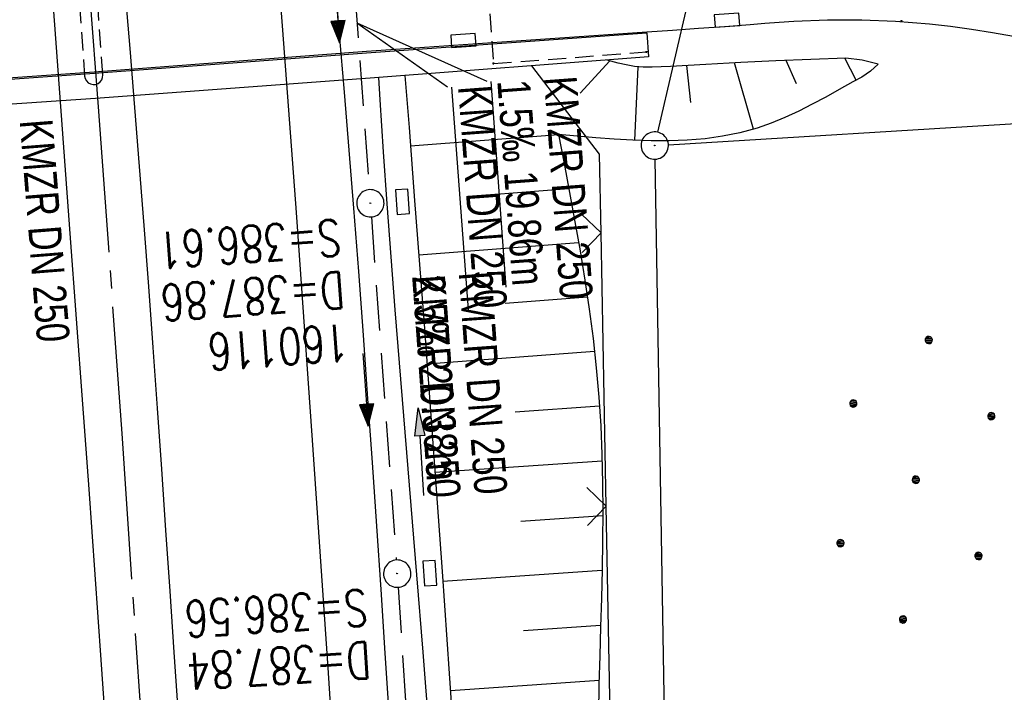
# Model space of a CAD drawing. Extents: x 511155 to 511479, y 464515 to 465450.
# Tile 32 of 41: x 511333 to 511387, y 465082 to 465119. Entities that reach past the tile are written whole.
import ezdxf

# ---------------------------------------------------------------- set-up
doc = ezdxf.new("R2010")
doc.units = 0
doc.header["$LTSCALE"] = 10
doc.header["$MEASUREMENT"] = 0
for name, pattern in [('ACHSE', [5.5, 4, -0.5, 0.5, -0.5]), ('AUSGEZOGEN', [0]), ('LT00', [0]), ('LT11', [0.3, 0.2, -0.1]), ('LT17', [0.15, 0.1, -0.05]), ('STRICHLINIE2', [0.375, 0.25, -0.125])]:
    doc.linetypes.add(name, pattern=pattern)
doc.layers.get('0').update_dxf_attribs({"linetype": 'LT00'})
for name, color, linetype in [('--EK_FBR', 1, 'LT00'), ('--EK_Halt-Pfeil', 4, 'LT00'), ('--EK_Haltung', 7, 'STRICHLINIE2'), ('--EK_Haltung-Text', 140, 'LT00'), ('--EK_Schacht-Text', 5, 'LT00'), ('--EL_DFK_AB_L', 21, 'LT00'), ('--EL_DFK_AB_P', 7, 'LT00'), ('--EL_Halt-Pfeil', 4, 'LT00'), ('--EL_Haltung', 182, 'STRICHLINIE2'), ('--EL_Haltung-Text', 182, 'LT00'), ('-AX-093', 35, 'ACHSE'), ('DFK_AB_L', 21, 'LT00'), ('DFK_AB_P', 7, 'LT00'), ('DFK_KATASTER', 250, 'LT00'), ('DFK_NUTZUNG', 250, 'LT00'), ('PFEIL', 140, 'AUSGEZOGEN'), ('V103_AFBR_BAB', 250, 'LT00'), ('V103_BOESCH', 250, 'LT00'), ('V103_BOSCHUNG', 250, 'LT00'), ('V103_BR_KAPPE', 30, 'LT00'), ('V103_BR_WID', 30, 'LT17'), ('V103_BRUECK', 30, 'LT17'), ('V103_FELDWEG', 250, 'LT11'), ('V103_GRABEN', 250, 'LT00'), ('V103_KA_PRUF', 182, 'LT00'), ('V103_LD_MARK', 250, 'LT00'), ('V103_SINKK', 182, 'LT00'), ('V103_ZAUN', 40, 'LT00')]:
    doc.layers.add(name, color=color, linetype=linetype)
doc.styles.add('Haltungsbeschriftung', font='ARIAL.TTF', dxfattribs={"width": 0.75})
doc.styles.add('schachtbeschriftung', font='romans.shx', dxfattribs={"width": 0.75, "height": 2})

# ---------------------------------------------------------------- blocks, each defined once
blk = doc.blocks.new('SYMB0003')
at = {"color": 0, "linetype": 'ByBlock'}
for p, q in [((-0.015712, 0), (0.010166, 0.012015)), ((0, -0.021257), (-0.015712, 0)), ((0.010166, 0.012015), (0, -0.021257))]:
    blk.add_line(p, q, dxfattribs=at)
for points in [[(-0.031395, 0.499013), (-0.093691, 0.491144), (-0.154509, 0.475528), (-0.21289, 0.452414), (-0.267913, 0.422164), (-0.318712, 0.385257), (-0.364484, 0.342274), (-0.404509, 0.293893), (-0.438154, 0.240877), (-0.464888, 0.184062), (-0.484292, 0.124345), (-0.496058, 0.062667), (-0.5, 0)], [(0.5, 0), (0.496057, 0.062667), (0.484292, 0.124345), (0.464888, 0.184062), (0.438153, 0.240877), (0.404509, 0.293893), (0.364484, 0.342274), (0.318712, 0.385257), (0.267913, 0.422164), (0.21289, 0.452414), (0.154509, 0.475528), (0.093691, 0.491144), (0.031395, 0.499013), (-0.031395, 0.499013)], [(-0.5, 0), (-0.496058, -0.062667), (-0.484292, -0.124345), (-0.464888, -0.184062), (-0.438154, -0.240877), (-0.404509, -0.293893), (-0.364485, -0.342274), (-0.318712, -0.385257), (-0.267914, -0.422164), (-0.21289, -0.452414), (-0.154509, -0.475529), (-0.093691, -0.491144), (-0.031395, -0.499014), (0.031395, -0.499014)], [(0.031395, -0.499014), (0.093691, -0.491144), (0.154509, -0.475529), (0.21289, -0.452414), (0.267914, -0.422164), (0.318712, -0.385257), (0.364485, -0.342274), (0.404509, -0.293893), (0.438154, -0.240877), (0.464889, -0.184062), (0.484292, -0.124345), (0.496058, -0.062667), (0.5, 0)]]:
    blk.add_lwpolyline(points, dxfattribs=at)
blk = doc.blocks.new('Ackerland7')
at = {"layer": 'DFK_NUTZUNG', "color": 0, "linetype": 'ByBlock'}
for p, q in [((-4, 3.928), (-4, 3.67)), ((-3.95, 3.628), (-3.95, 3.97)), ((-3.9, 3.99), (-3.9, 3.607)), ((-3.85, 3.601), (-3.85, 3.997)), ((-3.8, 3.99), (-3.8, 3.607)), ((-3.75, 3.628), (-3.75, 3.97)), ((-3.7, 3.928), (-3.7, 3.67)), ((-3.65, 3.798), (-3.65, 3.8)), ((3.7, 3.929), (3.7, 3.671)), ((3.75, 3.629), (3.75, 3.971)), ((3.8, 3.992), (3.8, 3.608)), ((3.85, 3.602), (3.85, 3.998)), ((3.9, 3.992), (3.9, 3.608)), ((3.95, 3.629), (3.95, 3.971)), ((4, 3.929), (4, 3.671)), ((4.05, 3.799), (4.05, 3.801)), ((-7.85, 0.129), (-7.85, -0.129)), ((-7.8, -0.171), (-7.8, 0.171)), ((-7.75, 0.192), (-7.75, -0.192)), ((-7.7, -0.198), (-7.7, 0.198)), ((-7.65, 0.192), (-7.65, -0.192)), ((-7.6, -0.171), (-7.6, 0.171)), ((-7.55, 0.129), (-7.55, -0.129)), ((-7.5, -0.001), (-7.5, 0.001)), ((-0.15, 0.129), (-0.15, -0.129)), ((-0.1, -0.171), (-0.1, 0.171)), ((-0.05, 0.192), (-0.05, -0.192)), ((0, -0.198), (0, 0.198)), ((0.05, 0.192), (0.05, -0.192)), ((0.1, -0.171), (0.1, 0.171)), ((0.15, 0.129), (0.15, -0.129)), ((0.2, -0.001), (0.2, 0.001)), ((7.55, 0.129), (7.55, -0.129)), ((7.6, -0.171), (7.6, 0.171)), ((7.65, 0.192), (7.65, -0.192)), ((7.7, -0.198), (7.7, 0.198)), ((7.75, 0.192), (7.75, -0.192)), ((7.8, -0.171), (7.8, 0.171)), ((7.85, 0.129), (7.85, -0.129)), ((7.9, -0.001), (7.9, 0.001)), ((-4, -3.671), (-4, -3.929)), ((-3.95, -3.971), (-3.95, -3.629)), ((-3.9, -3.608), (-3.9, -3.992)), ((-3.85, -3.998), (-3.85, -3.602)), ((-3.8, -3.608), (-3.8, -3.992)), ((-3.75, -3.971), (-3.75, -3.629)), ((-3.7, -3.671), (-3.7, -3.929)), ((3.7, -3.671), (3.7, -3.929)), ((3.75, -3.971), (3.75, -3.629)), ((3.8, -3.608), (3.8, -3.992)), ((3.85, -3.998), (3.85, -3.602)), ((3.9, -3.608), (3.9, -3.992)), ((3.95, -3.971), (3.95, -3.629)), ((4, -3.671), (4, -3.929)), ((-3.65, -3.801), (-3.65, -3.799)), ((4.05, -3.801), (4.05, -3.799))]:
    blk.add_line(p, q, dxfattribs=at)
for points in [[(-3.65, 3.799), (-3.67, 3.886), (-3.725, 3.955), (-3.805, 3.994), (-3.894, 3.994), (-3.975, 3.955), (-4.03, 3.886), (-4.05, 3.799), (-4.03, 3.712), (-3.975, 3.642), (-3.894, 3.604), (-3.805, 3.604), (-3.725, 3.642), (-3.67, 3.712), (-3.65, 3.799)], [(4.05, 3.8), (4.03, 3.887), (3.975, 3.956), (3.894, 3.995), (3.805, 3.995), (3.725, 3.956), (3.67, 3.887), (3.65, 3.8), (3.67, 3.713), (3.725, 3.644), (3.805, 3.605), (3.894, 3.605), (3.975, 3.644), (4.03, 3.713), (4.05, 3.8)], [(-7.5, 0), (-7.52, 0.087), (-7.575, 0.156), (-7.655, 0.195), (-7.744, 0.195), (-7.825, 0.156), (-7.88, 0.087), (-7.9, 0)], [(0.2, 0), (0.18, 0.087), (0.125, 0.156), (0.045, 0.195), (-0.044, 0.195), (-0.125, 0.156), (-0.18, 0.087), (-0.2, 0)], [(-0.2, 0), (-0.18, -0.087), (-0.125, -0.156), (-0.044, -0.195), (0.045, -0.195), (0.125, -0.156), (0.18, -0.087), (0.2, 0)], [(7.9, 0), (7.88, 0.087), (7.825, 0.156), (7.744, 0.195), (7.655, 0.195), (7.575, 0.156), (7.52, 0.087), (7.5, 0)], [(7.5, 0), (7.52, -0.087), (7.575, -0.156), (7.655, -0.195), (7.744, -0.195), (7.825, -0.156), (7.88, -0.087), (7.9, 0)], [(-7.9, 0), (-7.88, -0.087), (-7.825, -0.156), (-7.744, -0.195), (-7.655, -0.195), (-7.575, -0.156), (-7.52, -0.087), (-7.5, 0)], [(-3.65, -3.8), (-3.67, -3.713), (-3.725, -3.644), (-3.805, -3.605), (-3.894, -3.605), (-3.975, -3.644), (-4.03, -3.713), (-4.05, -3.8), (-4.03, -3.887), (-3.975, -3.956), (-3.894, -3.995), (-3.805, -3.995), (-3.725, -3.956), (-3.67, -3.887), (-3.65, -3.8)], [(4.05, -3.8), (4.03, -3.713), (3.975, -3.644), (3.894, -3.605), (3.805, -3.605), (3.725, -3.644), (3.67, -3.713), (3.65, -3.8), (3.67, -3.887), (3.725, -3.956), (3.805, -3.995), (3.894, -3.995), (3.975, -3.956), (4.03, -3.887), (4.05, -3.8)]]:
    blk.add_lwpolyline(points, dxfattribs=at)
blk = doc.blocks.new('Pfreil3')
at = {"layer": 'PFEIL'}
blk.add_hatch(color=256, dxfattribs=at).paths.add_polyline_path([(-1.549, 0.273), (-1.549, -0.273), (0, 0)])
for p, q in [((-1.549, 0), (-4.831, 0)), ((-1.549, -0.273), (-1.549, 0.273)), ((-1.549, 0.273), (0, 0)), ((0, 0), (-1.549, -0.273))]:
    blk.add_line(p, q, dxfattribs=at)
blk = doc.blocks.new('SYMB0011')
at = {"color": 0, "linetype": 'ByBlock'}
for p, q in [((0.5, 0), (-0.5, 0)), ((0, 0.5), (0, -0.5))]:
    blk.add_line(p, q, dxfattribs=at)
blk = doc.blocks.new('SYMB0024')
at = {"color": 0, "linetype": 'ByBlock'}
for p, q in [((-0.5, 0.5), (0, 0)), ((0, 0), (0.5, 0.5))]:
    blk.add_line(p, q, dxfattribs=at)
blk = doc.blocks.new('SYMB0652')
at = {"color": 0, "linetype": 'ByBlock'}
blk.add_lwpolyline([(-0.15, -0.075), (0.15, -0.075), (0.15, 0.075), (-0.15, 0.075), (-0.15, -0.075)], dxfattribs=at)
blk = doc.blocks.new('SYMB0070')
at = {"color": 0, "linetype": 'ByBlock'}
for p, q in [((-0.5, 0), (0.2, 0)), ((0.5, 0), (0.2, 0.1)), ((0.2, 0.1), (0.2, 0)), ((0.468, 0), (0.21, 0.086)), ((0.21, 0.086), (0.21, -0.086)), ((0.21, -0.086), (0.468, 0)), ((0.22, -0.072), (0.437, 0)), ((0.23, -0.058), (0.405, 0)), ((0.24, -0.045), (0.374, 0)), ((0.342, 0), (0.25, 0.031)), ((0.25, 0.031), (0.25, -0.031)), ((0.25, -0.031), (0.342, 0)), ((0.26, -0.017), (0.31, 0)), ((0.27, -0.003), (0.279, 0))]:
    blk.add_line(p, q, dxfattribs=at)
for points in [[(0.2, 0), (0.2, -0.1), (0.5, 0)], [(0.437, 0), (0.22, 0.072), (0.22, -0.072)], [(0.405, 0), (0.23, 0.058), (0.23, -0.058)], [(0.374, 0), (0.24, 0.045), (0.24, -0.045)], [(0.31, 0), (0.26, 0.017), (0.26, -0.017)], [(0.279, 0), (0.27, 0.003), (0.27, -0.003)]]:
    blk.add_lwpolyline(points, dxfattribs=at)

msp = doc.modelspace()

# ---------------------------------------------------------------- linework, layer by layer
at = {"layer": '--EK_FBR'}
for points in [[(511339.088, 465055.179), (511338.875, 465058.708), (511338.652, 465062.237), (511338.423, 465065.765), (511338.19, 465069.293), (511337.874, 465074.018), (511337.553, 465078.743), (511337.227, 465083.468), (511336.898, 465088.147), (511336.563, 465092.826), (511336.223, 465097.504), (511335.88, 465102.182), (511335.534, 465106.86), (511334.681, 465118.312), (511333.82, 465129.763), (511333.556, 465133.25), (511333.29, 465136.736), (511333.021, 465140.222), (511332.748, 465143.708)], [(511350.014, 465120.973), (511350.28, 465117.795), (511350.545, 465114.617), (511350.807, 465111.44), (511351.061, 465108.261), (511351.33, 465104.772), (511351.588, 465101.281), (511351.838, 465097.79), (511352.081, 465094.299), (511352.319, 465090.807), (511352.552, 465087.315), (511352.784, 465083.823), (511353.092, 465079.166)], [(511338.524, 465120.245), (511338.788, 465117.008), (511339.051, 465113.771), (511339.31, 465110.534), (511339.563, 465107.296), (511339.815, 465103.954), (511340.059, 465100.611), (511340.296, 465097.267), (511340.529, 465093.923), (511340.758, 465090.579), (511340.987, 465087.235), (511341.215, 465083.891), (511341.415, 465080.979)], [(511323.994, 465114.842), (511336.842, 465115.732), (511351.783, 465116.865), (511367.145, 465117.929), (511368.563, 465118.027), (511369.981, 465118.126), (511371.398, 465118.23), (511372.815, 465118.339), (511373.61, 465118.403), (511374.405, 465118.464), (511375.2, 465118.518), (511377.062, 465118.593), (511378.927, 465118.595), (511380.79, 465118.522), (511382.647, 465118.371), (511383.804, 465118.238), (511384.957, 465118.079), (511386.108, 465117.899), (511387.256, 465117.702)]]:
    msp.add_lwpolyline(points, dxfattribs=at)
at = {"layer": '--EK_Haltung'}
for p, q in [((511350.572, 465127.575), (511351.931, 465109.268)), ((511352.04, 465107.772), (511353.405, 465088.942)), ((511353.507, 465087.445), (511355.34, 465059.023))]:
    msp.add_line(p, q, dxfattribs=at)
at = {"layer": '--EK_Haltung-Text'}
msp.add_line((511351.252, 465118.421), (511358.367, 465115.219), dxfattribs=at)
at = {"layer": '--EL_DFK_AB_L'}
for p, q in [((511367.75, 465112.421), (511372.76, 465133.979)), ((511367.593, 465110.94), (511370.888, 464909.19))]:
    msp.add_line(p, q, dxfattribs=at)
at = {"layer": '--EL_Haltung'}
for p, q in [((511350.572, 465127.575), (511351.931, 465109.268)), ((511352.04, 465107.772), (511353.405, 465088.942)), ((511353.507, 465087.445), (511355.34, 465059.023))]:
    msp.add_line(p, q, dxfattribs=at)
at = {"layer": '--EL_Haltung-Text'}
msp.add_line((511351.252, 465118.421), (511356.22, 465114.91), dxfattribs=at)
at = {"layer": '-AX-093', "ltscale": 0.2}
msp.add_lwpolyline([(511325.808, 465239.146), (511327.655, 465221.263), (511329.423, 465203.372), (511331.111, 465185.474), (511332.719, 465167.568), (511334.248, 465149.656), (511335.697, 465131.736), (511337.066, 465113.811), (511338.355, 465095.879), (511339.565, 465077.942), (511340.694, 465060), (511341.744, 465042.053), (511342.714, 465024.102), (511343.604, 465006.146), (511344.415, 464988.186)], dxfattribs=at)
at = {"layer": 'DFK_AB_L'}
for p, q in [((511367.75, 465112.421), (511372.76, 465133.979)), ((511367.593, 465110.94), (511370.888, 464909.19))]:
    msp.add_line(p, q, dxfattribs=at)
at = {"layer": 'DFK_KATASTER'}
msp.add_line((511368.329, 465111.735), (511393.962, 465113.294), dxfattribs=at)
at = {"layer": 'V103_AFBR_BAB'}
for points in [[(511339.088, 465055.179), (511338.875, 465058.708), (511338.652, 465062.237), (511338.423, 465065.765), (511338.19, 465069.293), (511337.874, 465074.018), (511337.553, 465078.743), (511337.227, 465083.468), (511336.898, 465088.147), (511336.563, 465092.826), (511336.223, 465097.504), (511335.88, 465102.182), (511335.534, 465106.86), (511334.681, 465118.312), (511333.82, 465129.763), (511333.556, 465133.25), (511333.29, 465136.736), (511333.021, 465140.222), (511332.748, 465143.708)], [(511350.014, 465120.973), (511350.28, 465117.795), (511350.545, 465114.617), (511350.807, 465111.44), (511351.061, 465108.261), (511351.33, 465104.772), (511351.588, 465101.281), (511351.838, 465097.79), (511352.081, 465094.299), (511352.319, 465090.807), (511352.552, 465087.315), (511352.784, 465083.823), (511353.092, 465079.166)], [(511338.524, 465120.245), (511338.788, 465117.008), (511339.051, 465113.771), (511339.31, 465110.534), (511339.563, 465107.296), (511339.815, 465103.954), (511340.059, 465100.611), (511340.296, 465097.267), (511340.529, 465093.923), (511340.758, 465090.579), (511340.987, 465087.235), (511341.215, 465083.891), (511341.415, 465080.979)], [(511323.994, 465114.842), (511336.842, 465115.732), (511351.783, 465116.865), (511367.145, 465117.929), (511368.563, 465118.027), (511369.981, 465118.126), (511371.398, 465118.23), (511372.815, 465118.339), (511373.61, 465118.403), (511374.405, 465118.464), (511375.2, 465118.518), (511377.062, 465118.593), (511378.927, 465118.595), (511380.79, 465118.522), (511382.647, 465118.371), (511383.804, 465118.238), (511384.957, 465118.079), (511386.108, 465117.899), (511387.256, 465117.702)]]:
    msp.add_lwpolyline(points, dxfattribs=at)
at = {"layer": 'V103_BOESCH'}
for points in [[(511379.837, 465116.155), (511378.962, 465116.373), (511378.067, 465116.484), (511376.148, 465116.41), (511374.227, 465116.331), (511372.302, 465116.245), (511370.373, 465116.146), (511368.436, 465116.032), (511367.94, 465116.002), (511367.445, 465115.983), (511366.952, 465115.989), (511366.463, 465116.031), (511366.014, 465116.111), (511365.568, 465116.219), (511364.973, 465116.383)], [(511379.837, 465116.155), (511379.413, 465115.771), (511378.943, 465115.446), (511378.435, 465115.183), (511377.7, 465114.764), (511376.962, 465114.351), (511376.221, 465113.953), (511375.475, 465113.577), (511374.722, 465113.229), (511373.96, 465112.917), (511373.188, 465112.648), (511372.253, 465112.391), (511371.304, 465112.198), (511370.339, 465112.063), (511369.362, 465111.98), (511368.374, 465111.942), (511367.377, 465111.943), (511366.372, 465111.976), (511365.36, 465112.035), (511364.343, 465112.113), (511363.324, 465112.204), (511362.302, 465112.302)], [(511362.302, 465112.302), (511362.61, 465110.704), (511362.913, 465109.105), (511363.206, 465107.506), (511363.486, 465105.905), (511363.748, 465104.304), (511363.986, 465102.701), (511364.197, 465101.096), (511364.375, 465099.489), (511364.517, 465097.879), (511364.616, 465096.309), (511364.681, 465094.736), (511364.716, 465093.162), (511364.726, 465091.585), (511364.715, 465090.007), (511364.689, 465088.427), (511364.652, 465086.847), (511364.609, 465085.266), (511364.564, 465083.684), (511364.522, 465082.102), (511364.488, 465080.519)]]:
    msp.add_lwpolyline(points, dxfattribs=at)
at = {"layer": 'V103_BOSCHUNG'}
for p, q in [((511378.631, 465115.275), (511378.008, 465116.482)), ((511365.124, 465116.342), (511363.482, 465114.56)), ((511366.492, 465111.971), (511366.666, 465116.009)), ((511369.562, 465114.049), (511369.341, 465116.087)), ((511373.002, 465112.592), (511371.952, 465116.228)), ((511375.356, 465115.076), (511374.794, 465116.355)), ((511354.183, 465111.67), (511362.303, 465112.299)), ((511358.642, 465109.006), (511362.87, 465109.334)), ((511354.642, 465105.688), (511363.407, 465106.366)), ((511359.377, 465103.045), (511363.886, 465103.394)), ((511355.09, 465099.717), (511364.277, 465100.403)), ((511359.93, 465097.07), (511364.55, 465097.403)), ((511355.526, 465093.757), (511364.691, 465094.393)), ((511360.234, 465091.077), (511364.725, 465091.388)), ((511355.955, 465087.773), (511364.688, 465088.378)), ((511360.389, 465085.073), (511364.611, 465085.366)), ((511356.375, 465081.787), (511364.528, 465082.353))]:
    msp.add_line(p, q, dxfattribs=at)
at = {"layer": 'V103_BR_KAPPE'}
msp.add_lwpolyline([(511367.144, 465117.884), (511367.245, 465116.556), (511351.974, 465115.397), (511336.92, 465114.279), (511323.975, 465113.399), (511306.541, 465111.998), (511306.445, 465113.455), (511323.994, 465114.753), (511336.866, 465115.671), (511351.77, 465116.775), (511367.144, 465117.884)], dxfattribs=at)
at = {"layer": 'V103_BR_WID'}
msp.add_lwpolyline([(511366.597, 465124.048), (511358.204, 465123.405), (511358.737, 465116.189), (511367.13, 465116.827)], dxfattribs=at)
at = {"layer": 'V103_BRUECK'}
msp.add_lwpolyline([(511336.317, 465115.502), (511336.347, 465115.363), (511336.415, 465115.238), (511336.515, 465115.136), (511336.639, 465115.068), (511336.778, 465115.037), (511336.92, 465115.046), (511337.054, 465115.095), (511337.169, 465115.18), (511337.254, 465115.294), (511337.305, 465115.427), (511337.316, 465115.569), (511336.937, 465120.971), (511336.89, 465121.111), (511336.806, 465121.231), (511336.69, 465121.321), (511336.554, 465121.375), (511336.408, 465121.386), (511336.264, 465121.355), (511336.136, 465121.284), (511336.033, 465121.179), (511335.966, 465121.049), (511335.938, 465120.905)], close=True, dxfattribs=at)
at = {"layer": 'V103_GRABEN'}
for points in [[(511352.429, 465115.431), (511352.508, 465114.19), (511352.697, 465111.338), (511352.895, 465108.487), (511353.108, 465105.578), (511353.332, 465102.671), (511353.563, 465099.763), (511353.799, 465096.856), (511354.039, 465093.95), (511354.279, 465091.043), (511354.517, 465088.136), (511354.859, 465083.879), (511355.189, 465079.62)], [(511353.88, 465115.541), (511354.105, 465112.677), (511354.414, 465108.677), (511354.928, 465101.889), (511355.429, 465095.101), (511355.917, 465088.311), (511356.441, 465080.839), (511356.951, 465073.366), (511357.449, 465065.892), (511357.935, 465058.418), (511358.345, 465051.985), (511358.746, 465045.551), (511359.139, 465039.117), (511359.521, 465032.682), (511359.867, 465026.691), (511360.204, 465020.699), (511360.529, 465014.707), (511360.841, 465008.714), (511361.141, 465002.72), (511361.426, 464996.726), (511361.695, 464990.731)]]:
    msp.add_lwpolyline(points, dxfattribs=at)
at = {"layer": 'V103_LD_MARK'}
msp.add_lwpolyline([(511354.638, 464990.06), (511354.185, 465000.8), (511353.702, 465011.538), (511353.187, 465022.275), (511352.641, 465033.01), (511351.963, 465045.518), (511351.242, 465058.024), (511350.477, 465070.527), (511349.67, 465083.028), (511348.822, 465095.526), (511347.933, 465108.021), (511347.192, 465118.026), (511346.426, 465128.029), (511345.635, 465138.031), (511344.82, 465148.03), (511343.982, 465158.027), (511343.12, 465168.023), (511342.049, 465180.093), (511340.944, 465192.16), (511339.806, 465204.224), (511338.633, 465216.285), (511337.425, 465228.342), (511336.182, 465240.396)], dxfattribs=at)
at = {"layer": 'V103_ZAUN'}
for p, q in [((511364.919, 465091.899), (511364.638, 465106.897)), ((511365.199, 465076.902), (511364.919, 465091.899))]:
    msp.add_line(p, q, dxfattribs=at)
msp.add_lwpolyline([(511364.638, 465106.897), (511364.557, 465111.21), (511360.835, 465116.069)], dxfattribs=at)

# ---------------------------------------------------------------- block references
at = {"layer": '--EK_Halt-Pfeil', "yscale": 4, "zscale": 4}
for p, xscale, rotation in [((511350.152, 465119.325), 4.000000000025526, 274.2436299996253), ((511351.725, 465098.285), 4.00000000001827, 274.1456600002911)]:
    msp.add_blockref('SYMB0070', p, dxfattribs=dict(at, xscale=xscale, rotation=rotation))
at = {"layer": '--EL_DFK_AB_P', "xscale": 1.500000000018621, "yscale": 1.5, "zscale": 1.5, "rotation": 264.7377099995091}
msp.add_blockref('SYMB0003', (511367.58, 465111.69), dxfattribs=at)
at = {"layer": '--EL_Halt-Pfeil', "yscale": 4, "zscale": 4}
for p, xscale, rotation in [((511350.152, 465119.325), 4.000000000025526, 274.2436299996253), ((511351.725, 465098.285), 4.00000000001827, 274.1456600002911)]:
    msp.add_blockref('SYMB0070', p, dxfattribs=dict(at, xscale=xscale, rotation=rotation))
at = {"layer": 'DFK_AB_P', "xscale": 1.500000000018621, "yscale": 1.5, "zscale": 1.5, "rotation": 264.7377099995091}
msp.add_blockref('SYMB0003', (511367.58, 465111.69), dxfattribs=at)
at = {"layer": 'DFK_NUTZUNG', "rotation": 264.7376999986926}
msp.add_blockref('Ackerland7', (511381.9, 465093.348), dxfattribs=at)
at = {"layer": 'PFEIL', "rotation": 93.55196999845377}
msp.add_blockref('Pfreil3', (511354.604, 465097.302), dxfattribs=at)
at = {"layer": 'V103_BR_WID', "xscale": 0.1000000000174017, "yscale": 0.09999999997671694, "zscale": 0.1, "rotation": 272.2661999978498}
for p in [(511367.13, 465116.827), (511358.737, 465116.189)]:
    msp.add_blockref('SYMB0011', p, dxfattribs=at)
at = {"layer": 'V103_FELDWEG', "xscale": 0.1000000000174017, "yscale": 0.09999999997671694, "zscale": 0.1, "rotation": 272.2661999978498}
msp.add_blockref('SYMB0011', (511381.109, 465118.515), dxfattribs=at)
at = {"layer": 'V103_KA_PRUF', "xscale": 1.499999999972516, "yscale": 1.5, "zscale": 1.5, "rotation": 272.266200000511}
for p in [(511351.986, 465108.52), (511353.459, 465088.194)]:
    msp.add_blockref('SYMB0003', p, dxfattribs=at)
at = {"layer": 'V103_SINKK', "zscale": 4.5}
for p, xscale, yscale, rotation in [((511371.543, 465118.571), 4.499999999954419, 4.5, 183.8612801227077), ((511357.09, 465117.458), 4.499999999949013, 4.499999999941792, 3.961928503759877), ((511353.752, 465108.604), 4.499999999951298, 4.5, 273.8395944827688), ((511355.252, 465088.22), 4.499999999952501, 4.5, 273.8953492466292)]:
    msp.add_blockref('SYMB0652', p, dxfattribs=dict(at, xscale=xscale, yscale=yscale, rotation=rotation))
at = {"layer": 'V103_ZAUN', "xscale": 2.099999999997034, "yscale": 2.099999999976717, "zscale": 2.1, "rotation": 91.07359000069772}
for p in [(511364.638, 465106.897), (511364.919, 465091.899)]:
    msp.add_blockref('SYMB0024', p, dxfattribs=at)

# ---------------------------------------------------------------- texts
at = {"layer": '--EK_Haltung-Text', "style": 'Haltungsbeschriftung', "width": 0.75}
for s, rotation, p in [('KMZR DN 250', -85.7564, (511361.496, 465115.426)), ('%%U1.5‰ 19.86m', -85.7564, (511358.943, 465115.236)), ('KMZR DN 250', -85.4625, (511332.754, 465113.059)), ('2.5‰ 20.38m', -85.8543, (511354.273, 465104.53)), ('KMZR DN 250', -85.8543, (511356.827, 465104.715))]:
    msp.add_text(s, height=1.8, rotation=rotation, dxfattribs=at).set_placement(p)
at = {"layer": '--EK_Schacht-Text', "style": 'schachtbeschriftung', "width": 0.75}
for s, rotation, p in [('S=386.61', -175.8543, (511350.295, 465107.645)), ('D=387.86', -175.8543, (511350.503, 465104.773)), ('160116', -175.8543, (511350.711, 465101.9)), ('S=386.56', -176.3125, (511351.761, 465087.333)), ('D=387.84', -176.3125, (511351.946, 465084.459))]:
    msp.add_text(s, height=2, rotation=rotation, dxfattribs=at).set_placement(p)
at = {"layer": '--EL_Haltung-Text', "style": 'Haltungsbeschriftung', "width": 0.75}
for s, rotation, p in [('%%UKMZR DN 250', -85.7564, (511356.795, 465114.928)), ('KMZR DN 250', -85.8543, (511354.273, 465104.53))]:
    msp.add_text(s, height=1.8, rotation=rotation, dxfattribs=at).set_placement(p)

doc.saveas('drawing.dxf')
